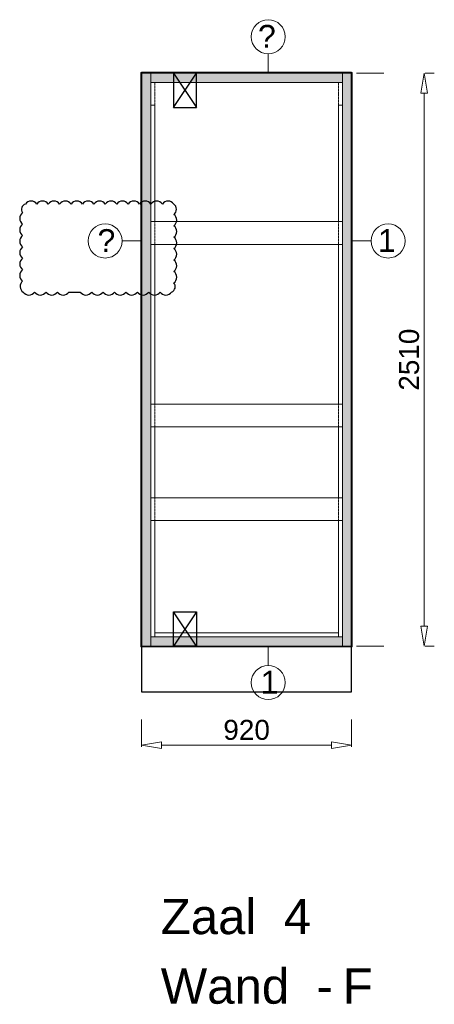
# Model space of a CAD drawing. Header units: millimetres. Extents: x 0 to 331873, y -101826 to 236919.
# Tile 25 of 57: x 247751 to 249568, y -6227 to -1913. Entities that reach past the tile are written whole.
import ezdxf

# ---------------------------------------------------------------- set-up
doc = ezdxf.new("R2010")
doc.units = ezdxf.units.MM
doc.header["$LTSCALE"] = 10
doc.linetypes.add('ACAD_ISO03W100', pattern=[30, 12, -18])
doc.linetypes.add('HIDDEN2', pattern=[0.1875, 0.125, -0.0625])
for name, color, linetype in [('$ symbolen', 8, 'Continuous'), ('$ tekst', 1, 'Continuous'), ('40-h', 221, 'Continuous'), ('^ Bwkundig-bestaand', 250, 'Continuous'), ('DIM-DIM', 7, 'Continuous')]:
    doc.layers.add(name, color=color, linetype=linetype)
for name, color, linetype, lineweight in [('25-Staal-B', 150, 'Continuous', 25), ('40x120', 6, 'Continuous', 0), ('^ 0-Hout', 86, 'Continuous', 0), ('^ 0-Staal', 50, 'Continuous', 0), ('^ 0-Staal-txt', 7, 'Continuous', 0), ('s-horizontaal', 122, 'Continuous', 0)]:
    doc.layers.add(name, color=color, linetype=linetype, lineweight=lineweight)
doc.layers.add('omtrekwand', color=3, linetype='Continuous', plot=False)
doc.styles.add('Arial', font='arial.ttf')
doc.styles.get("Standard").update_dxf_attribs({"font": 'arial.ttf'})
doc.dimstyles.new('dim-11', dxfattribs={"dimscale": 35, "dimtxt": 2.5, "dimasz": 2.5, "dimexe": 1.25, "dimexo": 0.625, "dimtad": 1, "dimdec": 0, "dimtxsty": 'Arial', "dimblk": 'CLOSEDBLANK', "dimcen": 3, "dimclrd": 252, "dimclre": 252, "dimclrt": 7, "dimadec": 0, "dimazin": 0, "dimtfac": 1, "dimtdec": 0, "dimtmove": 0, "dimatfit": 3, "dimldrblk": 'CLOSEDBLANK', "dimfxl": 1, "dimlwd": 0, "dimlwe": 0, "dimarcsym": 0})

# ---------------------------------------------------------------- blocks, each defined once
blk = doc.blocks.new('kabeldoorvoer')
at = {"layer": '$ symbolen'}
blk.add_lwpolyline([(-150, 0), (0, 0), (0, 100), (-150, 100)], close=True, dxfattribs=at)
blk.add_lwpolyline([(-150, 100), (0, 0), (0, 100), (-150, 0)], dxfattribs=at)
blk = doc.blocks.new('staal_01_onder')
at = {"layer": '^ 0-Staal'}
blk.add_lwpolyline([(157857.3, 52616.3), (157857.3, 52698.5)], dxfattribs=at)
blk.add_circle((157857.3, 52541.6), 74.7, dxfattribs=at)
at = {"layer": '^ 0-Staal', "insert": (157824.2, 52593.5), "char_height": 100, "attachment_point": 1}
blk.add_mtext_dynamic_manual_height_columns('1', width=136.034, gutter_width=12.5, heights=[0], dxfattribs=at)
blk = doc.blocks.new('_ClosedBlank')
at = {"color": 0, "linetype": 'ByBlock', "lineweight": -2}
for p, q in [((-1, 0.167), (0, 0)), ((-1, 0.167), (-1, -0.167)), ((0, 0), (-1, -0.167))]:
    blk.add_line(p, q, dxfattribs=at)
blk = doc.blocks.new('*D1330')
at = {"layer": 'Defpoints', "color": 0, "transparency": 16777216}
for p in [(219045.5, 112938.7), (219965.5, 112938.7), (219965.5, 112504.5)]:
    blk.add_point(p, dxfattribs=at)
at = {"layer": 'DIM-DIM', "color": 252, "linetype": 'ACAD_ISO03W100', "lineweight": 0, "transparency": 16777216}
for p, q in [((219045.5, 112916.8), (219045.5, 112460.8)), ((219965.5, 112916.8), (219965.5, 112460.8))]:
    blk.add_line(p, q, dxfattribs=at)
at = {"layer": 'DIM-DIM', "color": 252, "lineweight": 0, "transparency": 16777216}
blk.add_line((219133, 112504.5), (219878, 112504.5), dxfattribs=at)
at = {"layer": 'DIM-DIM', "color": 252, "lineweight": 0, "transparency": 16777216, "xscale": 87.5, "yscale": 87.5, "zscale": 87.5, "rotation": 180}
blk.add_blockref('_ClosedBlank', (219045.5, 112504.5), dxfattribs=at)
at = {"layer": 'DIM-DIM', "color": 252, "lineweight": 0, "transparency": 16777216, "xscale": 87.5, "yscale": 87.5, "zscale": 87.5}
blk.add_blockref('_ClosedBlank', (219965.5, 112504.5), dxfattribs=at)
at = {"layer": 'DIM-DIM', "color": 7, "transparency": 16777216, "insert": (219505.5, 112571.1), "char_height": 87.5, "attachment_point": 5, "style": 'Arial'}
blk.add_mtext('920', dxfattribs=at)
blk = doc.blocks.new('*D1331')
at = {"layer": 'Defpoints', "color": 0, "transparency": 16777216}
for p in [(219965.5, 115448.7), (220284, 115448.7), (219965.5, 112938.7)]:
    blk.add_point(p, dxfattribs=at)
at = {"layer": 'DIM-DIM', "color": 252, "linetype": 'ACAD_ISO03W100', "lineweight": 0, "transparency": 16777216}
for p, q in [((219987.3, 115448.7), (220327.8, 115448.7)), ((219987.3, 112938.7), (220327.8, 112938.7))]:
    blk.add_line(p, q, dxfattribs=at)
at = {"layer": 'DIM-DIM', "color": 252, "lineweight": 0, "transparency": 16777216}
blk.add_line((220284, 113026.2), (220284, 115361.2), dxfattribs=at)
at = {"layer": 'DIM-DIM', "color": 252, "lineweight": 0, "transparency": 16777216, "xscale": 87.5, "yscale": 87.5, "zscale": 87.5}
for p, rotation in [((220284, 115448.7), 90), ((220284, 112938.7), 270)]:
    blk.add_blockref('_ClosedBlank', p, dxfattribs=dict(at, rotation=rotation))
at = {"layer": 'DIM-DIM', "color": 7, "transparency": 16777216, "insert": (220217.5, 114193.7), "char_height": 87.5, "attachment_point": 5, "rotation": 90, "style": 'Arial'}
blk.add_mtext('2510', dxfattribs=at)
blk = doc.blocks.new('werf4ew')
at = {"layer": '25-Staal-B'}
blk.add_lwpolyline([(219045.5, 112938.7), (219965.5, 112938.7), (219965.5, 115448.7), (219045.5, 115448.7)], close=True, dxfattribs=at)
at = {"layer": '^ 0-Staal-txt', "lineweight": 0, "style": 'Arial'}
for s, height, p in [('Zaal  4', 154.21, (219129.4, 111676.7)), ('Wand  - ', 154.21, (219129.4, 111371.9)), ('F', 154.2, (219926.5, 111371.9))]:
    blk.add_text(s, height=height, dxfattribs=at).set_placement(p)
at = {"layer": 'DIM-DIM'}
dim = blk.add_linear_dim(base=(220284, 115448.7), p1=(219965.5, 112938.7), p2=(219965.5, 115448.7), angle=90, dimstyle='dim-11', dxfattribs=at)
dim.commit()
dim.dimension.update_dxf_attribs({"geometry": '*D1331', "text_midpoint": (220217.5, 114193.7)})
dim = blk.add_linear_dim(base=(219965.5, 112504.5), p1=(219045.5, 112938.7), p2=(219965.5, 112938.7), dimstyle='dim-11', dxfattribs=at)
dim.commit()
dim.dimension.update_dxf_attribs({"geometry": '*D1330', "text_midpoint": (219505.5, 112571.1)})

msp = doc.modelspace()

# ---------------------------------------------------------------- hatches: boundary and pattern name
at = {"layer": '40-h'}
h = msp.add_hatch(dxfattribs=at)
h.set_pattern_fill('DOTS', color=256)
h.paths.add_polyline_path([(249165.61, -2187.89), (249165.61, -2147.89), (248325.61, -2147.89), (248325.61, -2187.89)])
h.paths.add_polyline_path([(248285.61, -4657.89), (248325.61, -4657.89), (248325.61, -2147.89), (248285.61, -2147.89)])
h.paths.add_polyline_path([(249205.61, -4657.89), (249165.61, -4657.89), (249165.61, -2147.89), (249205.61, -2147.89)])
h.paths.add_polyline_path([(249165.61, -4657.89), (249165.61, -4617.89), (248325.61, -4617.89), (248325.61, -4657.89)])

# ---------------------------------------------------------------- linework, layer by layer
at = {"layer": '$ tekst'}
msp.add_lwpolyline([(248426.51, -2721.07, 0.5205671), (248376.51, -2721.07, 0.5205671), (248326.51, -2721.07, 0.5205671), (248276.51, -2721.07, 0.5205671), (248226.51, -2721.07, 0.5205671), (248176.51, -2721.07, 0.5205671), (248126.51, -2721.07, 0.5205671), (248076.51, -2721.07, 0.5205671), (248026.51, -2721.07, 0.5205671), (247976.51, -2721.07, 0.5205671), (247926.51, -2721.07, 0.5205671), (247876.51, -2721.07, 0.5205671), (247826.51, -2721.07, 0.5205671), (247776.51, -2721.07, 0.5205671), (247764.51, -2759.06, 0.5205671), (247764.51, -2809.06, 0.5205671), (247764.51, -2859.06, 0.5205671), (247764.51, -2909.06, 0.5205671), (247764.51, -2959.06, 0.5205671), (247764.51, -3009.06, 0.5205671), (247764.51, -3059.06, 0.5205671), (247766.88, -3106.68, 0.5205671), (247816.88, -3106.68, 0.5205671), (247866.88, -3106.68, 0.5205671), (247916.88, -3106.68, 0.5205671), (247966.88, -3106.68), (248016.88, -3106.68, 0.5205671), (248066.88, -3106.68, 0.5205671), (248116.88, -3106.68, 0.5205671), (248166.88, -3106.68, 0.5205671), (248216.88, -3106.68, 0.5205671), (248266.88, -3106.68, 0.5205671), (248316.88, -3106.68, 0.5205671), (248366.88, -3106.68, 0.5205671), (248416.88, -3106.68, 0.5205671), (248426.51, -3066.31, 0.5205671), (248426.51, -3016.31, 0.5205671), (248426.51, -2966.31, 0.5205671), (248426.51, -2916.31, 0.5205671), (248426.51, -2866.31, 0.5205671), (248426.51, -2816.31, 0.5205671), (248426.51, -2766.31, 0.5205671)], format="xyb", close=True, dxfattribs=at)
at = {"layer": '40x120'}
for points in [[(248285.61, -4657.89), (248325.61, -4657.89), (248325.61, -2147.89), (248285.61, -2147.89)], [(248285.61, -4657.89), (248325.61, -4657.89), (248325.61, -2147.89), (248285.61, -2147.89)], [(249165.61, -2187.89), (249165.61, -2147.89), (248325.61, -2147.89), (248325.61, -2187.89)], [(249205.61, -4657.89), (249165.61, -4657.89), (249165.61, -2147.89), (249205.61, -2147.89)], [(249205.61, -4657.89), (249165.61, -4657.89), (249165.61, -2147.89), (249205.61, -2147.89)], [(249165.61, -4657.89), (249165.61, -4617.89), (248325.61, -4617.89), (248325.61, -4657.89)]]:
    msp.add_lwpolyline(points, close=True, dxfattribs=at)
at = {"layer": '^ 0-Hout', "linetype": 'HIDDEN2'}
for points in [[(248343.61, -2187.89), (248343.61, -2287.89)], [(249147.61, -2187.89), (249147.61, -2287.89)], [(248343.61, -2797.89), (248343.61, -2897.89)], [(249147.61, -2797.89), (249147.61, -2897.89)], [(248343.61, -3597.89), (248343.61, -3697.89)], [(249147.61, -3597.89), (249147.61, -3697.89)], [(248343.61, -4007.89), (248343.61, -4107.89)], [(249147.61, -4007.89), (249147.61, -4107.89)]]:
    msp.add_lwpolyline(points, dxfattribs=at)
at = {"layer": '^ 0-Hout'}
for points in [[(248325.61, -2797.89), (248343.61, -2797.89), (248343.61, -2287.89), (248325.61, -2287.89)], [(249165.61, -2797.89), (249147.61, -2797.89), (249147.61, -2287.89), (249165.61, -2287.89)], [(248325.61, -3597.89), (248343.61, -3597.89), (248343.61, -2897.89), (248325.61, -2897.89)], [(249165.61, -3597.89), (249147.61, -3597.89), (249147.61, -2897.89), (249165.61, -2897.89)], [(248325.61, -4007.89), (248343.61, -4007.89), (248343.61, -3697.89), (248325.61, -3697.89)], [(249165.61, -4007.89), (249147.61, -4007.89), (249147.61, -3697.89), (249165.61, -3697.89)], [(248325.61, -4107.89), (248343.61, -4107.89), (248343.61, -4617.89), (248325.61, -4617.89)], [(249165.61, -4107.89), (249147.61, -4107.89), (249147.61, -4617.89), (249165.61, -4617.89)], [(249147.61, -4599.89), (249147.61, -4617.89), (248343.61, -4617.89), (248343.61, -4599.89)]]:
    msp.add_lwpolyline(points, close=True, dxfattribs=at)
at = {"layer": '^ 0-Staal'}
for points in [[(248840.28, -2144.89), (248840.28, -2062.66)], [(248282.61, -2882.89), (248200.38, -2882.89)], [(249208.61, -2882.89), (249290.84, -2882.89)]]:
    msp.add_lwpolyline(points, dxfattribs=at)
for points in [[(248282.61, -4660.89), (248285.61, -4660.89), (248285.61, -2144.89), (248282.61, -2144.89)], [(248285.61, -2144.89), (249205.61, -2144.89), (249205.61, -2147.89), (248285.61, -2147.89)], [(249208.61, -4660.89), (249205.61, -4660.89), (249205.61, -2144.89), (249208.61, -2144.89)], [(249205.61, -4657.89), (248285.61, -4657.89), (248285.61, -4660.89), (249205.61, -4660.89)]]:
    msp.add_lwpolyline(points, close=True, dxfattribs=at)
for centre in [(248840.28, -1988.01), (248125.73, -2882.89), (249365.5, -2882.89)]:
    msp.add_circle(centre, 74.65, dxfattribs=at)
at = {"layer": '^ Bwkundig-bestaand', "color": 253}
msp.add_lwpolyline([(248285.61, -4857.89), (249205.61, -4857.89), (249205.61, -2144.89), (248285.61, -2144.89)], close=True, dxfattribs=at)
at = {"layer": 'omtrekwand'}
msp.add_lwpolyline([(248285.61, -4657.89), (249205.61, -4657.89), (249205.61, -2147.89), (248285.61, -2147.89)], close=True, dxfattribs=at)
at = {"layer": 's-horizontaal'}
for points in [[(249165.61, -2797.89), (248325.61, -2797.89), (248325.61, -2897.89), (249165.61, -2897.89)], [(248325.61, -3597.89), (249165.61, -3597.89), (249165.61, -3697.89), (248325.61, -3697.89)], [(248325.61, -4007.89), (249165.61, -4007.89), (249165.61, -4107.89), (248325.61, -4107.89)]]:
    msp.add_lwpolyline(points, close=True, dxfattribs=at)

# ---------------------------------------------------------------- block references
at = {"layer": '$ symbolen', "rotation": 90}
msp.add_blockref('kabeldoorvoer', (248525.61, -2147.89), dxfattribs=at)
at = {"layer": '$ symbolen', "xscale": -1, "rotation": 270}
msp.add_blockref('kabeldoorvoer', (248425.61, -4507.89), dxfattribs=at)
at = {"layer": '^ 0-Staal'}
for name, p in [('werf4ew', (29240.15, -117596.61)), ('staal_01_onder', (90982.98, -57359.41))]:
    msp.add_blockref(name, p, dxfattribs=at)

# ---------------------------------------------------------------- texts
at = {"layer": '^ 0-Staal', "char_height": 100}
for s, insert, attachment_point in [('?', (248873.41, -1936.19), 3), ('?', (248092.6, -2831.07), 1), ('1', (249398.63, -2831.07), 3)]:
    msp.add_mtext_dynamic_manual_height_columns(s, width=136.0341, gutter_width=12.5, heights=[0], dxfattribs=dict(at, insert=insert, attachment_point=attachment_point))

doc.saveas('drawing.dxf')
